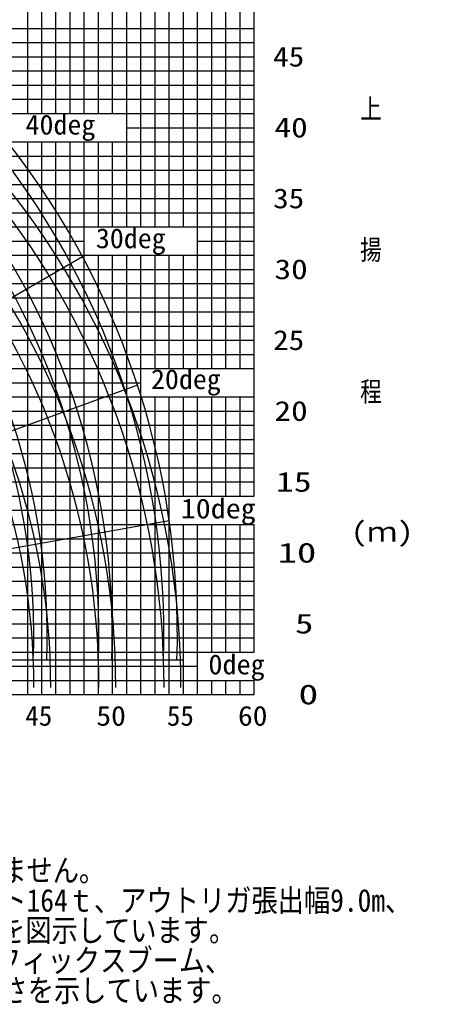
# Model space of a CAD drawing. Extents: x -126562 to 47723, y -58355 to 51651.
# Tile 13 of 14: x 17878 to 47723, y -58355 to 11119. Entities that reach past the tile are written whole.
import ezdxf

# ---------------------------------------------------------------- set-up
doc = ezdxf.new("R2010")
doc.units = 0
doc.layers.get('0').update_dxf_attribs({"linetype": 'CONTINUOUS'})

msp = doc.modelspace()

# ---------------------------------------------------------------- linework, layer by layer
at = {"color": 7, "linetype": 'Continuous'}
for p, q in [((18441.800907, 4500.029847), (18441.800907, 28500.029847)), ((20441.800907, 4500.029847), (20441.800907, 28500.029847)), ((21441.800907, 4500.029847), (21441.800907, 28500.029847)), ((22441.800907, 4500.029847), (22441.800907, 28500.029847)), ((23441.800907, 4500.029847), (23441.800907, 28500.029847)), ((25441.800907, -3499.970153), (25441.800907, 28500.029847)), ((26441.800907, -3499.970153), (26441.800907, 28500.029847)), ((27441.800907, -3499.970153), (27441.800907, 28500.029847)), ((28441.800907, -3499.970153), (28441.800907, 28500.029847)), ((30441.800907, -13499.970153), (30441.800907, 28500.029847)), ((31441.800907, -13499.970153), (31441.800907, 28500.029847)), ((32441.800907, -13499.970153), (32441.800907, 28500.029847)), ((33441.800907, -13499.970153), (33441.800907, 28500.029847)), ((-20159.762908, 10500.029847), (34441.800907, 10500.029847)), ((-20249.795007, 9500.029847), (34441.800907, 9500.029847)), ((-20790.401457, 7500.029847), (34441.800907, 7500.029847)), ((-20930.942292, 6500.029847), (34441.800907, 6500.029847)), ((-21071.483126, 5500.029847), (34441.800907, 5500.029847)), ((-21212.023961, 4500.029847), (34441.800907, 4500.029847)), ((-21493.10563, 2500.029847), (34441.800907, 2500.029847)), ((18441.800907, -36499.970153), (18441.800907, 2500.029847)), ((20441.800907, -36499.970153), (20441.800907, 2500.029847)), ((21441.800907, -36499.970153), (21441.800907, 2500.029847)), ((22441.800907, -36499.970153), (22441.800907, 2500.029847)), ((23441.800907, -3499.970153), (23441.800907, 2500.029847)), ((-21633.646465, 1500.029847), (34441.800907, 1500.029847)), ((-21774.1873, 500.029847), (34441.800907, 500.029847)), ((-21857.16968, -499.970153), (34441.800907, -499.970153)), ((-22138.251349, -2499.970153), (34441.800907, -2499.970153)), ((-22278.792184, -3499.970153), (34441.800907, -3499.970153)), ((-22419.333018, -4499.970153), (22441.800907, -4499.970153)), ((30441.800907, -4499.970153), (34441.800907, -4499.970153)), ((-22559.873853, -5499.970153), (34441.800907, -5499.970153)), ((23441.800907, -36499.970153), (23441.800907, -5499.970153)), ((25441.800907, -36499.970153), (25441.800907, -5499.970153)), ((26441.800907, -36499.970153), (26441.800907, -5499.970153)), ((27441.800907, -13499.970153), (27441.800907, -5499.970153)), ((28441.800907, -13499.970153), (28441.800907, -5499.970153)), ((-22840.955523, -7499.970153), (34441.800907, -7499.970153)), ((-22981.496357, -8499.970153), (34441.800907, -8499.970153)), ((-22898.346683, -9499.970153), (34441.800907, -9499.970153)), ((-23202.996746, -10499.970153), (34441.800907, -10499.970153)), ((-23484.078415, -12499.970153), (34441.800907, -12499.970153)), ((-23624.61925, -13499.970153), (34441.800907, -13499.970153)), ((-23765.160085, -14499.970153), (26441.800907, -14499.970153)), ((-23905.700919, -15499.970153), (34441.800907, -15499.970153)), ((27441.800907, -36499.970153), (27441.800907, -15499.970153)), ((28441.800907, -36499.970153), (28441.800907, -15499.970153)), ((30441.800907, -22499.970153), (30441.800907, -15499.970153)), ((31441.800907, -22499.970153), (31441.800907, -15499.970153)), ((32441.800907, -22499.970153), (32441.800907, -15499.970153)), ((33441.800907, -22499.970153), (33441.800907, -15499.970153)), ((-24186.782589, -17499.970153), (34441.800907, -17499.970153)), ((-24327.323423, -18499.970153), (34441.800907, -18499.970153)), ((-24421.412432, -19499.970153), (34441.800907, -19499.970153)), ((-24504.680492, -20499.970153), (34441.800907, -20499.970153)), ((-24785.762161, -22499.970153), (34441.800907, -22499.970153)), ((-24730.500036, -23499.970153), (28441.800907, -23499.970153)), ((-24644.031062, -24499.970153), (34441.800907, -24499.970153)), ((30441.800907, -36499.970153), (30441.800907, -24499.970153)), ((31441.800907, -33499.970153), (31441.800907, -24499.970153)), ((32441.800907, -33499.970153), (32441.800907, -24499.970153)), ((33441.800907, -33499.970153), (33441.800907, -24499.970153)), ((-24602.121786, -25499.970153), (34441.800907, -25499.970153)), ((-24518.303235, -27499.970153), (34441.800907, -27499.970153)), ((-25558.199093, -28499.970153), (34441.800907, -28499.970153)), ((-24392.439997, -29499.970153), (34441.800907, -29499.970153)), ((-24350.530722, -30499.970153), (34441.800907, -30499.970153)), ((-22290.753881, -32499.970153), (34441.800907, -32499.970153)), ((-21411.707858, -33499.970153), (34441.800907, -33499.970153)), ((-20369.420103, -35499.970153), (34441.800907, -35499.970153)), ((31441.800907, -36499.970153), (31441.800907, -35499.970153)), ((32441.800907, -36499.970153), (32441.800907, -35499.970153)), ((33441.800907, -36499.970153), (33441.800907, -35499.970153))]:
    msp.add_line(p, q, dxfattribs=at)
at = {"color": 10, "linetype": 'Continuous'}
for p, q in [((19441.800907, 4500.029847), (19441.800907, 28500.029847)), ((24441.800907, 4500.029847), (24441.800907, 28500.029847)), ((29441.800907, -3499.970153), (29441.800907, 28500.029847)), ((34441.800907, -22499.970153), (34441.800907, 28500.029847)), ((-20649.860622, 8500.029847), (34441.800907, 8500.029847)), ((25441.800907, 3500.029847), (34441.800907, 3500.029847)), ((19441.800907, -36499.970153), (19441.800907, 2500.029847)), ((24441.800907, -3499.970153), (24441.800907, 2500.029847)), ((-21997.710514, -1499.970153), (34441.800907, -1499.970153)), ((24441.800907, -36499.970153), (24441.800907, -5499.970153)), ((29441.800907, -13499.970153), (29441.800907, -5499.970153)), ((-22700.414688, -6499.970153), (34441.800907, -6499.970153)), ((-23343.53758, -11499.970153), (34441.800907, -11499.970153)), ((29441.800907, -22499.970153), (29441.800907, -15499.970153)), ((-24046.241754, -16499.970153), (34441.800907, -16499.970153)), ((-24645.221327, -21499.970153), (34441.800907, -21499.970153)), ((29441.800907, -36499.970153), (29441.800907, -24499.970153)), ((34441.800907, -33499.970153), (34441.800907, -24499.970153)), ((-24560.212511, -26499.970153), (34441.800907, -26499.970153)), ((-24308.621446, -31499.970153), (34441.800907, -31499.970153)), ((34441.800907, -36499.970153), (34441.800907, -35499.970153))]:
    msp.add_line(p, q, dxfattribs=at)
at = {"color": 151, "linetype": 'Continuous'}
for p, q in [((22309.72547, -5616.136958), (-21229.202627, -30753.348815)), ((26188.257469, -14663.722953), (-21054.247508, -31858.588557)), ((28436.769033, -24247.355799), (-21073.873219, -32977.41786)), ((29441.800907, -34075.841664), (-21287.48344, -34075.841664)), ((-25558.199093, -36499.970153), (34441.800907, -36499.970153))]:
    msp.add_line(p, q, dxfattribs=at)
at = {"color": 255, "linetype": 'Continuous'}
msp.add_line((-20369.420103, -34499.970153), (30441.800907, -34499.970153), dxfattribs=at)
at = {"color": 100, "linetype": 'Continuous'}
for radius, start, end in [(56472.88427, 358.203914, 79.889227), (51876.282103, 358.044709, 79.702102), (47280.340861, 357.854558, 79.478594)]:
    msp.add_arc((-27458.199093, -32305.841762), radius, start, end, dxfattribs=at)
at = {"color": 190, "linetype": 'Continuous'}
for radius, start, end in [(55527.779655, 358.173334, 80.173342), (50930.328274, 358.008378, 80.008387), (46333.382813, 357.810689, 79.810698)]:
    msp.add_arc((-27458.199093, -32305.841762), radius, start, end, dxfattribs=at)
at = {"color": 130, "linetype": 'Continuous'}
for radius, start, end in [(56472.88427, 359.818381, 79.889227), (51876.282103, 359.802288, 79.702102), (47280.340861, 359.78307, 79.478594)]:
    msp.add_arc((-27213.275934, -35820.960055), radius, start, end, dxfattribs=at)
at = {"color": 220, "linetype": 'Continuous'}
for radius, start, end in [(55527.779655, 359.840666, 80.173342), (50930.328274, 359.826283, 80.008387), (46333.382813, 359.809048, 79.810698)]:
    msp.add_arc((-27458.051968, -35845.553039), radius, start, end, dxfattribs=at)

# ---------------------------------------------------------------- texts
at = {"color": 7, "linetype": 'Continuous', "line_spacing_factor": 0.794286}
for s, insert, char_height, attachment_point in [('\\W1.153846;\\A1; 45', (34676.335327, 8500.000335), 1400, 4), ('\\W0.833333;\\A1;上', (41924.185501, 4806.759228), 1400, 4), ('\\W1.034483;\\A1;40deg', (18293.181368, 3484.279738), 1400, 4), ('\\W1.232877;\\A1; 40', (34694.775795, 3500.000224), 1400, 4), ('\\W1.153846;\\A1; 35', (34676.335327, -1499.999888), 1400, 4), ('\\W1.034483;\\A1;30deg', (23258.902814, -4535.672054), 1400, 4), ('\\W0.833333;\\A1;揚', (41924.185501, -5193.240995), 1400, 4), ('\\W1.232877;\\A1; 30', (34694.775795, -6500), 1400, 4), ('\\W1.153846;\\A1; 25', (34676.335327, -11500.000112), 1400, 4), ('\\W1.034483;\\A1;20deg', (27150.336312, -14478.827481), 1400, 4), ('\\W0.833333;\\A1;程', (41924.185501, -15193.241219), 1400, 4), ('\\W1.232877;\\A1; 20', (34694.775795, -16499.99412), 1400, 4), ('\\W1.323529;\\A1; 15', (34715.928094, -21499.994232), 1400, 4), ('\\W1.111111;\\A1;10deg', (29252.000485, -23602.61089), 1400, 4), ('\\W1.184210;\\A1;(ｍ)', (41269.21476, -25193.241442), 1400, 4), ('\\W1.428571;\\A1; 10', (34740.437853, -26499.982136), 1400, 4), ('\\W1.363636;\\A1;  5', (34725.28636, -31499.976145), 1400, 4), ('\\W1.043478;\\A1;0deg', (31204.513987, -34602.735498), 1400, 4), ('\\W1.475410;\\A1;  0', (34751.366842, -36499.970153), 1400, 4), ('\\A1;45', (18275.049797, -37298.622645), 1400, 1), ('\\W1.090909;\\A1;50', (23296.164378, -37298.622645), 1400, 1), ('\\A1;55', (28274.952252, -37298.622645), 1400, 1), ('\\W1.090909;\\A1;60', (33296.164378, -37298.622645), 1400, 1), ('\\W0.890869;\\A1;（注意）1.上図はブームのたわみを含んでいません｡\\P\u3000\u3000\u3000\u30002.標準ヘッド装着、カウンタウエイト164ｔ、アウトリガ張出幅9.0m、\\P\u3000\u3000\u3000\u3000\u3000\u3000アシストジャッキ使用時の性能を図示しています。\\P    3.ブーム長さは、4段ESPブームと12.5mフィックスブーム、\\P\u3000\u3000\u3000\u3000\u3000\u30000.5m標準ヘッドの合計ブーム長さを示しています。', (-20635.519059, -48099.672846), 1600, 1)]:
    msp.add_mtext(s, dxfattribs=dict(at, insert=insert, char_height=char_height, attachment_point=attachment_point))

doc.saveas('drawing.dxf')
